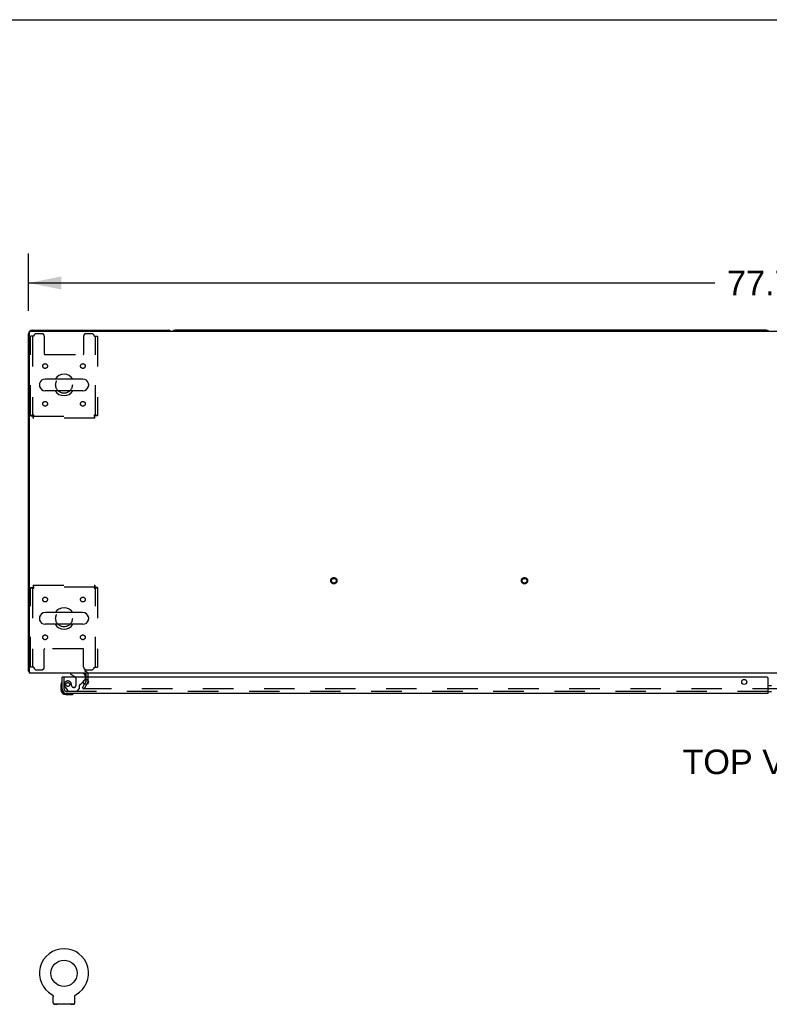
# Model space of a CAD drawing. Header units: inches. Extents: x 0 to 291, y 0 to 188.
# Tile 16 of 26: x 60 to 99, y 137 to 188. Entities that reach past the tile are written whole.
import ezdxf

# ---------------------------------------------------------------- set-up
doc = ezdxf.new("R2010")
doc.units = ezdxf.units.IN
doc.header["$LTSCALE"] = 16.01262
doc.header["$MEASUREMENT"] = 0
doc.linetypes.add('HIDDEN', pattern=[0.2, 0.1, -0.1])
doc.layers.get('0').update_dxf_attribs({"linetype": 'CONTINUOUS'})
for name, color, linetype in [('DEFAULT_2', 8, 'HIDDEN'), ('DIMENSIONS', 7, 'CONTINUOUS'), ('SLAVE_DOOR_ASSEMBLY', 7, 'CONTINUOUS')]:
    doc.layers.add(name, color=color, linetype=linetype)
doc.styles.get("Standard").update_dxf_attribs({"font": 'arial.ttf'})
doc.dimstyles.new('DIMSTYLE_1', dxfattribs={"dimtxt": 1.284435, "dimasz": 1.71258, "dimexe": 0.09, "dimexo": 0.07, "dimgap": 0.0375, "dimtad": 0, "dimtih": 1, "dimtoh": 1, "dimzin": 4, "dimdsep": 46, "dimtxsty": 'Standard', "dimblk": '_FILLED', "dimblk1": '_FILLED', "dimblk2": '_FILLED', "dimcen": 0.09, "dimadec": 3, "dimazin": 1, "dimtfac": 1, "dimtdec": 3, "dimtofl": 0, "dimtmove": 0, "dimatfit": 3, "dimldrblk": '_FILLED', "dimfxl": 0, "dimtolj": 1, "dimtzin": 4, "dimarcsym": 0})

# ---------------------------------------------------------------- blocks, each defined once
blk = doc.blocks.new('_FILLED')
at = {"color": 0, "linetype": 'ByBlock'}
blk.add_solid([(0, 0), (-1, 0.2), (-1, -0.2)], dxfattribs=at)
blk = doc.blocks.new('*D1')
at = {"layer": 'DIMENSIONS', "color": 2, "linetype": 'Continuous'}
for p, q in [((60.363, 173.111), (60.363, 176.114)), ((138.113, 173.111), (138.113, 176.114)), ((60.363, 174.573), (96.351, 174.573)), ((138.113, 174.573), (102.124, 174.573))]:
    blk.add_line(p, q, dxfattribs=at)
at = {"layer": 'DIMENSIONS', "color": 2, "linetype": 'Continuous', "xscale": 1.7125797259, "yscale": 1.7125797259, "zscale": 1.7125797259, "rotation": 180}
blk.add_blockref('_FILLED', (60.363, 174.573), dxfattribs=at)
at = {"layer": 'DIMENSIONS', "color": 2, "linetype": 'Continuous', "xscale": 1.7125797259, "yscale": 1.7125797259, "zscale": 1.7125797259}
blk.add_blockref('_FILLED', (138.113, 174.573), dxfattribs=at)
at = {"layer": 'DIMENSIONS', "color": 2, "linetype": 'Continuous', "insert": (99.238, 175.215), "char_height": 1.2844, "width": 4.48836, "attachment_point": 2, "line_spacing_factor": 0.9}
blk.add_mtext('77.75', dxfattribs=at)

msp = doc.modelspace()

# ---------------------------------------------------------------- linework, layer by layer
at = {"color": 7, "linetype": 'Continuous'}
for p, q in [((0, 188.384), (291.139, 188.384)), ((99.049, 172.101), (68.052, 172.101)), ((63.204, 169.532), (61.229, 169.532)), ((60.929, 169.27), (60.929, 169.183)), ((63.204, 168.92), (61.229, 168.92)), ((63.504, 169.27), (63.504, 169.183)), ((60.929, 157.02), (60.929, 156.933)), ((63.204, 157.282), (61.229, 157.282)), ((63.504, 157.02), (63.504, 156.933)), ((63.204, 156.67), (61.229, 156.67)), ((60.415, 154.205), (60.363, 154.205)), ((60.403, 154.173), (60.415, 154.182)), ((61.581, 137.245), (61.581, 137.245)), ((61.581, 137.245), (61.586, 137.242)), ((61.583, 137.244), (61.584, 137.243)), ((61.586, 137.242), (61.59, 137.239)), ((61.59, 137.239), (61.594, 137.237)), ((61.594, 137.237), (61.598, 137.234)), ((61.598, 137.234), (61.602, 137.23)), ((61.602, 137.23), (61.606, 137.227)), ((61.606, 137.227), (61.61, 137.224)), ((61.61, 137.224), (61.613, 137.22)), ((61.613, 137.22), (61.617, 137.216)), ((61.617, 137.216), (61.62, 137.213)), ((61.62, 137.213), (61.623, 137.209)), ((61.623, 137.209), (61.626, 137.205)), ((61.626, 137.205), (61.629, 137.2)), ((61.629, 137.2), (61.632, 137.196)), ((61.632, 137.196), (61.635, 137.192)), ((61.635, 137.192), (61.637, 137.187)), ((61.637, 137.187), (61.64, 137.183)), ((61.639, 137.183), (61.642, 137.178)), ((61.642, 137.178), (61.644, 137.174)), ((61.644, 137.174), (61.645, 137.169)), ((61.645, 137.169), (61.647, 137.164)), ((61.647, 137.164), (61.649, 137.159)), ((61.649, 137.159), (61.65, 137.154)), ((61.65, 137.154), (61.651, 137.149)), ((61.651, 137.149), (61.652, 137.144)), ((61.652, 137.144), (61.653, 137.139)), ((61.654, 136.806), (61.654, 137.12)), ((62.779, 137.124), (62.779, 137.129)), ((62.779, 137.12), (62.779, 137.124)), ((62.779, 136.806), (62.779, 137.12)), ((62.78, 137.139), (62.781, 137.144)), ((62.78, 137.134), (62.78, 137.139)), ((62.781, 137.144), (62.782, 137.149)), ((62.782, 137.149), (62.783, 137.154)), ((62.783, 137.154), (62.785, 137.159)), ((62.785, 137.159), (62.786, 137.164)), ((62.786, 137.164), (62.788, 137.169)), ((62.788, 137.169), (62.79, 137.174)), ((62.79, 137.174), (62.792, 137.178)), ((62.792, 137.178), (62.794, 137.183)), ((62.794, 137.183), (62.796, 137.187)), ((62.796, 137.187), (62.799, 137.192)), ((62.798, 137.192), (62.801, 137.196)), ((62.801, 137.196), (62.804, 137.2)), ((62.804, 137.2), (62.807, 137.205)), ((62.807, 137.205), (62.81, 137.209)), ((62.81, 137.209), (62.813, 137.213)), ((62.813, 137.213), (62.817, 137.216)), ((62.816, 137.216), (62.82, 137.22)), ((62.82, 137.22), (62.824, 137.224)), ((62.823, 137.224), (62.827, 137.227)), ((62.827, 137.227), (62.831, 137.23)), ((62.831, 137.23), (62.835, 137.234)), ((62.835, 137.234), (62.839, 137.237)), ((62.839, 137.237), (62.843, 137.239)), ((62.843, 137.239), (62.848, 137.242)), ((62.843, 137.239), (62.845, 137.24)), ((62.848, 137.242), (62.852, 137.245)), ((62.849, 137.243), (62.851, 137.244)), ((61.717, 136.737), (61.717, 136.707)), ((62.717, 136.737), (61.717, 136.737)), ((62.717, 136.737), (62.717, 136.707))]:
    msp.add_line(p, q, dxfattribs=at)
at = {"color": 3, "linetype": 'Continuous'}
for p, q in [((60.415, 154.101), (60.415, 171.989)), ((60.475, 172.049), (138.001, 172.049)), ((60.552, 172.101), (67.674, 172.101)), ((60.363, 154.205), (60.363, 171.912)), ((138.061, 154.101), (60.415, 154.101)), ((63.384, 153.897), (63.384, 154.016)), ((63.379, 153.681), (63.294, 153.533)), ((63.384, 153.697), (63.384, 153.779))]:
    msp.add_line(p, q, dxfattribs=at)
for points in [[(60.386, 154.186), (60.38, 154.189), (60.377, 154.19), (60.374, 154.192), (60.372, 154.193), (60.37, 154.195), (60.368, 154.196), (60.366, 154.198), (60.365, 154.2), (60.364, 154.201), (60.363, 154.203), (60.363, 154.204), (60.363, 154.205)], [(60.403, 154.173), (60.401, 154.175), (60.399, 154.177), (60.397, 154.179), (60.394, 154.181), (60.391, 154.183), (60.389, 154.184), (60.386, 154.186)]]:
    msp.add_lwpolyline(points, dxfattribs=at)
at = {"color": 7, "linetype": 'Continuous'}
for points in [[(61.653, 137.139), (61.653, 137.134), (61.654, 137.129), (61.654, 137.124), (61.654, 137.12)], [(62.779, 137.124), (62.779, 137.129), (62.78, 137.134)]]:
    msp.add_lwpolyline(points, dxfattribs=at)
msp.add_circle((62.217, 138.365), 0.688, dxfattribs=at)
at = {"color": 3, "linetype": 'Continuous'}
for centre, radius, start, end in [((60.552, 171.912), 0.189, 90, 180), ((60.475, 171.989), 0.06, 90, 180), ((67.674, 171.912), 0.189, 46.487, 90), ((60.552, 154.29), 0.189, 218.2806, 223.5127), ((63.299, 154.016), 0.085, 0, 90), ((63.351, 153.697), 0.033, 330, 360)]:
    msp.add_arc(centre, radius, start, end, dxfattribs=at)
at = {"color": 7, "linetype": 'Continuous'}
for centre, radius, start, end in [((68.052, 171.912), 0.189, 90, 133.4203), ((99.049, 171.912), 0.189, 46.5797, 90), ((61.229, 169.226), 0.306, 90, 164.3697), ((62.217, 169.226), 0.562, 32.9567, 147.0433), ((63.204, 169.226), 0.306, 15.6303, 90), ((61.073, 169.27), 0.144, 164.3697, 180), ((61.073, 169.183), 0.144, 180, 195.6303), ((61.229, 169.226), 0.306, 195.6303, 270), ((62.217, 169.226), 0.562, 212.956, 327.044), ((63.204, 169.226), 0.306, 270, 344.3697), ((63.36, 169.27), 0.144, 0, 15.6303), ((63.36, 169.183), 0.144, 344.3697, 360), ((62.217, 156.976), 0.562, 32.9567, 147.0433), ((61.073, 157.02), 0.144, 164.3697, 180), ((61.229, 156.976), 0.306, 90, 164.3697), ((63.204, 156.976), 0.306, 15.6303, 90), ((63.36, 157.02), 0.144, 0, 15.6303), ((61.073, 156.933), 0.144, 180, 195.6303), ((61.229, 156.976), 0.306, 195.6303, 270), ((62.217, 156.976), 0.562, 212.956, 327.044), ((63.204, 156.976), 0.306, 270, 344.3697), ((63.36, 156.933), 0.144, 344.3697, 360), ((63.351, 153.697), 0.137, 354.3672, 356.25), ((62.217, 138.365), 1.288, 299.5053, 240.4947), ((61.723, 136.806), 0.069, 180, 265), ((62.71, 136.806), 0.069, 275, 360)]:
    msp.add_arc(centre, radius, start, end, dxfattribs=at)
at = {"layer": 'DEFAULT_2', "color": 8, "linetype": 'HIDDEN'}
for p, q in [((60.467, 167.61), (60.467, 171.789)), ((60.634, 171.789), (60.467, 171.789)), ((60.571, 171.789), (60.571, 167.61)), ((61.06, 171.914), (60.759, 171.914)), ((61.185, 171.789), (61.185, 170.844)), ((63.248, 171.789), (63.248, 170.844)), ((63.675, 171.914), (63.373, 171.914)), ((63.8, 171.789), (63.967, 171.789)), ((63.863, 167.61), (63.863, 171.789)), ((63.967, 171.789), (63.967, 167.61)), ((61.215, 170.814), (63.218, 170.814)), ((60.467, 167.61), (60.571, 167.61)), ((60.601, 167.476), (60.601, 167.58)), ((60.601, 167.58), (63.833, 167.58)), ((63.833, 167.476), (60.601, 167.476)), ((60.634, 167.643), (60.62, 167.639)), ((63.8, 167.643), (63.804, 167.629)), ((63.833, 167.476), (63.833, 167.58)), ((63.967, 167.61), (63.863, 167.61)), ((60.467, 154.414), (60.467, 158.592)), ((60.467, 158.592), (60.571, 158.592)), ((60.571, 158.592), (60.571, 154.414)), ((60.601, 158.726), (60.601, 158.622)), ((60.601, 158.726), (63.833, 158.726)), ((63.833, 158.622), (60.601, 158.622)), ((60.634, 158.559), (60.629, 158.574)), ((63.8, 158.559), (63.814, 158.564)), ((63.833, 158.726), (63.833, 158.622)), ((63.863, 154.414), (63.863, 158.592)), ((63.967, 158.592), (63.863, 158.592)), ((63.967, 158.592), (63.967, 154.414)), ((61.185, 154.414), (61.185, 155.359)), ((63.218, 155.389), (61.215, 155.389)), ((63.248, 154.414), (63.248, 155.359)), ((60.634, 154.414), (60.467, 154.414)), ((60.759, 154.289), (61.06, 154.289)), ((63.373, 154.289), (63.675, 154.289)), ((63.488, 153.697), (63.488, 154.016)), ((63.8, 154.414), (63.967, 154.414)), ((63.183, 153.341), (63.294, 153.533)), ((63.469, 153.629), (63.273, 153.289)), ((63.384, 153.779), (63.384, 153.897)), ((63.183, 153.341), (63.273, 153.289)), ((135.156, 153.289), (63.319, 153.289)), ((61.581, 137.245), (61.581, 137.245)), ((61.589, 137.24), (61.59, 137.239)), ((62.852, 137.245), (62.852, 137.245)), ((61.814, 136.737), (61.814, 136.707)), ((62.62, 136.737), (62.62, 136.707))]:
    msp.add_line(p, q, dxfattribs=at)
for points in [[(60.634, 167.643), (60.615, 167.641), (60.596, 167.639), (60.578, 167.636), (60.561, 167.634), (60.545, 167.632), (60.529, 167.629), (60.516, 167.627), (60.503, 167.625), (60.492, 167.622), (60.483, 167.62), (60.476, 167.618), (60.471, 167.615), (60.468, 167.613), (60.467, 167.61)], [(60.62, 167.639), (60.613, 167.636), (60.606, 167.634), (60.6, 167.632), (60.594, 167.629), (60.589, 167.627), (60.584, 167.625), (60.58, 167.622), (60.577, 167.62), (60.574, 167.618), (60.572, 167.615), (60.571, 167.613), (60.571, 167.61)], [(60.601, 167.476), (60.603, 167.478), (60.605, 167.481), (60.608, 167.486), (60.61, 167.493), (60.612, 167.502), (60.615, 167.513), (60.617, 167.525), (60.619, 167.539), (60.622, 167.555), (60.624, 167.571), (60.627, 167.588), (60.629, 167.606), (60.631, 167.625), (60.634, 167.643)], [(60.601, 167.58), (60.603, 167.581), (60.605, 167.582), (60.608, 167.584), (60.61, 167.587), (60.612, 167.59), (60.615, 167.594), (60.617, 167.599), (60.619, 167.604), (60.622, 167.61), (60.624, 167.616), (60.627, 167.623), (60.629, 167.629), (60.634, 167.643)], [(63.863, 167.61), (63.862, 167.613), (63.861, 167.615), (63.859, 167.618), (63.856, 167.62), (63.853, 167.622), (63.849, 167.625), (63.844, 167.627), (63.839, 167.629), (63.833, 167.632), (63.827, 167.634), (63.82, 167.636), (63.814, 167.639), (63.8, 167.643)], [(63.8, 167.643), (63.802, 167.625), (63.804, 167.606), (63.807, 167.588), (63.809, 167.571), (63.811, 167.555), (63.814, 167.539), (63.816, 167.525), (63.818, 167.513), (63.821, 167.502), (63.823, 167.493), (63.826, 167.486), (63.828, 167.481), (63.83, 167.478), (63.833, 167.476)], [(63.967, 167.61), (63.966, 167.613), (63.962, 167.615), (63.957, 167.618), (63.95, 167.62), (63.941, 167.622), (63.93, 167.625), (63.918, 167.627), (63.904, 167.629), (63.888, 167.632), (63.872, 167.634), (63.855, 167.636), (63.837, 167.639), (63.818, 167.641), (63.8, 167.643)], [(63.804, 167.629), (63.807, 167.623), (63.809, 167.616), (63.811, 167.61), (63.814, 167.604), (63.816, 167.599), (63.818, 167.594), (63.821, 167.59), (63.823, 167.587), (63.826, 167.584), (63.828, 167.582), (63.83, 167.581), (63.833, 167.58)], [(60.467, 158.592), (60.468, 158.59), (60.471, 158.588), (60.476, 158.585), (60.483, 158.583), (60.492, 158.581), (60.503, 158.578), (60.516, 158.576), (60.529, 158.574), (60.545, 158.571), (60.561, 158.569), (60.578, 158.567), (60.596, 158.564), (60.615, 158.562), (60.634, 158.559)], [(60.571, 158.592), (60.571, 158.59), (60.572, 158.588), (60.574, 158.585), (60.577, 158.583), (60.58, 158.581), (60.584, 158.578), (60.589, 158.576), (60.594, 158.574), (60.6, 158.571), (60.606, 158.569), (60.613, 158.567), (60.62, 158.564), (60.634, 158.559)], [(60.634, 158.559), (60.631, 158.578), (60.629, 158.597), (60.627, 158.615), (60.624, 158.632), (60.622, 158.648), (60.619, 158.664), (60.617, 158.678), (60.615, 158.69), (60.612, 158.701), (60.61, 158.71), (60.608, 158.717), (60.605, 158.722), (60.603, 158.725), (60.601, 158.726)], [(60.629, 158.574), (60.627, 158.58), (60.624, 158.587), (60.622, 158.593), (60.619, 158.599), (60.617, 158.604), (60.615, 158.609), (60.612, 158.613), (60.61, 158.616), (60.608, 158.619), (60.605, 158.621), (60.603, 158.622), (60.601, 158.622)], [(63.833, 158.726), (63.83, 158.725), (63.828, 158.722), (63.826, 158.717), (63.823, 158.71), (63.821, 158.701), (63.818, 158.69), (63.816, 158.678), (63.814, 158.664), (63.811, 158.648), (63.809, 158.632), (63.807, 158.615), (63.804, 158.597), (63.802, 158.578), (63.8, 158.559)], [(63.833, 158.622), (63.83, 158.622), (63.828, 158.621), (63.826, 158.619), (63.823, 158.616), (63.821, 158.613), (63.818, 158.609), (63.816, 158.604), (63.814, 158.599), (63.811, 158.593), (63.809, 158.587), (63.807, 158.58), (63.804, 158.574), (63.8, 158.559)], [(63.8, 158.559), (63.818, 158.562), (63.837, 158.564), (63.855, 158.567), (63.872, 158.569), (63.888, 158.571), (63.904, 158.574), (63.918, 158.576), (63.93, 158.578), (63.941, 158.581), (63.95, 158.583), (63.957, 158.585), (63.962, 158.588), (63.966, 158.59), (63.967, 158.592)], [(63.814, 158.564), (63.82, 158.567), (63.827, 158.569), (63.833, 158.571), (63.839, 158.574), (63.844, 158.576), (63.849, 158.578), (63.853, 158.581), (63.856, 158.583), (63.859, 158.585), (63.861, 158.588), (63.862, 158.59), (63.863, 158.592)], [(63.301, 153.314), (63.3, 153.312), (63.3, 153.31), (63.299, 153.308), (63.299, 153.306), (63.299, 153.306)], [(63.299, 153.306), (63.299, 153.305), (63.3, 153.303), (63.3, 153.301), (63.301, 153.299), (63.302, 153.297), (63.303, 153.296), (63.305, 153.294), (63.307, 153.293), (63.308, 153.292), (63.31, 153.291), (63.313, 153.29)], [(63.319, 153.289), (63.317, 153.289), (63.315, 153.289), (63.313, 153.29)]]:
    msp.add_lwpolyline(points, dxfattribs=at)
for centre, radius in [((61.227, 170.216), 0.125), ((63.206, 170.216), 0.125), ((62.217, 169.226), 0.438), ((61.227, 168.237), 0.125), ((63.206, 168.237), 0.125), ((76.37, 158.955), 0.164), ((76.37, 158.955), 0.124), ((86.37, 158.955), 0.164), ((86.37, 158.955), 0.124), ((61.227, 157.966), 0.125), ((63.206, 157.966), 0.125), ((62.217, 156.976), 0.438), ((61.227, 155.987), 0.125), ((63.206, 155.987), 0.125)]:
    msp.add_circle(centre, radius, dxfattribs=at)
for centre, radius, start, end in [((60.759, 171.789), 0.125, 90, 180), ((61.06, 171.789), 0.125, 0, 90), ((63.373, 171.789), 0.125, 90, 180), ((63.675, 171.789), 0.125, 0, 90), ((61.215, 170.844), 0.03, 180, 270), ((63.218, 170.844), 0.03, 270, 360), ((61.215, 155.359), 0.03, 90, 180), ((63.218, 155.359), 0.03, 0, 90), ((60.759, 154.414), 0.125, 180, 270), ((61.06, 154.414), 0.125, 270, 360), ((63.373, 154.414), 0.125, 180, 270), ((63.299, 154.016), 0.189, 0, 90), ((63.675, 154.414), 0.125, 270, 360), ((63.351, 153.697), 0.137, 330, 354.3672), ((63.351, 153.697), 0.137, 356.25, 360), ((61.723, 136.806), 0.069, 265, 270), ((61.842, 136.727), 0.01, 0, 90), ((62.592, 136.727), 0.01, 90, 180), ((62.71, 136.806), 0.069, 270, 275)]:
    msp.add_arc(centre, radius, start, end, dxfattribs=at)
at = {"layer": 'SLAVE_DOOR_ASSEMBLY', "color": 7, "linetype": 'Continuous'}
for p, q in [((62.555, 154.101), (62.555, 154.062)), ((62.555, 154.062), (62.793, 153.924)), ((63.342, 153.897), (63.342, 153.944)), ((62.053, 153.503), (62.053, 153.246)), ((62.133, 153.897), (62.113, 153.897)), ((63.232, 153.671), (63.312, 153.751)), ((99.144, 153.467), (99.331, 153.467)), ((62.113, 153.29), (62.113, 153.246)), ((62.316, 152.983), (62.572, 152.983)), ((99.144, 153.147), (99.331, 153.147))]:
    msp.add_line(p, q, dxfattribs=at)
at = {"layer": 'SLAVE_DOOR_ASSEMBLY', "color": 8, "linetype": 'HIDDEN'}
for p, q in [((63.185, 154.101), (62.555, 154.101)), ((62.217, 153.29), (62.217, 153.897)), ((62.614, 153.458), (62.614, 153.447)), ((62.843, 153.838), (62.843, 153.458)), ((63.035, 153.294), (63.035, 153.473)), ((63.093, 153.532), (63.232, 153.671)), ((63.342, 153.822), (63.342, 153.897)), ((62.291, 153.346), (62.393, 153.202)), ((99.144, 153.147), (62.359, 153.147)), ((62.457, 153.168), (62.909, 153.168)), ((62.745, 153.36), (62.712, 153.36)), ((62.909, 153.168), (63.035, 153.294))]:
    msp.add_line(p, q, dxfattribs=at)
at = {"layer": 'SLAVE_DOOR_ASSEMBLY', "color": 3, "linetype": 'Continuous'}
for p, q in [((62.113, 153.29), (62.113, 153.897)), ((99.081, 153.897), (62.133, 153.897)), ((99.144, 153.043), (99.144, 153.835)), ((99.144, 153.043), (62.359, 153.043))]:
    msp.add_line(p, q, dxfattribs=at)
at = {"layer": 'SLAVE_DOOR_ASSEMBLY', "color": 8, "linetype": 'HIDDEN'}
msp.add_circle((62.417, 153.51), 0.101, dxfattribs=at)
at = {"layer": 'SLAVE_DOOR_ASSEMBLY', "color": 3, "linetype": 'Continuous'}
for centre in [(63.363, 153.647), (97.894, 153.647)]:
    msp.add_circle(centre, 0.133, dxfattribs=at)
at = {"layer": 'SLAVE_DOOR_ASSEMBLY', "color": 7, "linetype": 'Continuous'}
for centre, radius, start, end in [((62.743, 153.838), 0.1, 36.5468, 59.908), ((63.185, 153.944), 0.157, 0, 90), ((62.303, 153.503), 0.25, 149.1101, 180), ((62.101, 153.623), 0.015, 96.3796, 149.1101), ((62.098, 153.623), 0.015, 0, 83.6204), ((63.242, 153.822), 0.1, 315, 333.0078), ((62.316, 153.246), 0.263, 180, 270), ((62.316, 153.246), 0.203, 180, 270), ((62.572, 153.233), 0.25, 270, 300.8899), ((62.693, 153.028), 0.015, 6.3796, 90), ((62.693, 153.032), 0.015, 300.8899, 353.6204)]:
    msp.add_arc(centre, radius, start, end, dxfattribs=at)
at = {"layer": 'SLAVE_DOOR_ASSEMBLY', "color": 8, "linetype": 'HIDDEN'}
for centre, radius, start, end in [((62.417, 153.51), 0.187, 17.8482, 196.8439), ((62.607, 153.568), 0.386, 196.8439, 215.1), ((62.221, 153.447), 0.393, 1.6599, 17.9298), ((62.712, 153.458), 0.098, 180, 270), ((62.745, 153.458), 0.098, 270, 360), ((62.743, 153.838), 0.1, 0, 36.5468), ((63.074, 153.473), 0.039, 111.6096, 180), ((63.022, 153.603), 0.1, 291.6096, 315), ((63.242, 153.822), 0.1, 333.0078, 360), ((62.359, 153.29), 0.142, 180, 270), ((62.457, 153.247), 0.079, 215.1, 270)]:
    msp.add_arc(centre, radius, start, end, dxfattribs=at)
at = {"layer": 'SLAVE_DOOR_ASSEMBLY', "color": 3, "linetype": 'Continuous'}
for centre, radius, start, end in [((99.081, 153.835), 0.0625, 0, 90), ((62.359, 153.29), 0.246, 180, 270)]:
    msp.add_arc(centre, radius, start, end, dxfattribs=at)

# ---------------------------------------------------------------- texts
at = {"layer": 'DIMENSIONS', "color": 2, "linetype": 'Continuous', "insert": (99.039, 150.097), "char_height": 1.2844, "width": 8.7523, "attachment_point": 2, "line_spacing_factor": 0.9}
msp.add_mtext('TOP VIEW', dxfattribs=at)

# ---------------------------------------------------------------- dimensions: what is measured, and where the dimension line sits
at = {"layer": 'DIMENSIONS', "color": 2, "linetype": 'Continuous'}
dim = msp.add_linear_dim(base=(60.363, 174.573), p1=(138.113, 176.184), p2=(60.363, 176.184), angle=180, dimstyle='DIMSTYLE_1', dxfattribs=at)
dim.commit()
dim.dimension.update_dxf_attribs({"geometry": '*D1', "text_midpoint": (99.242, 174.556), "dimtype": 160})

doc.saveas('drawing.dxf')
